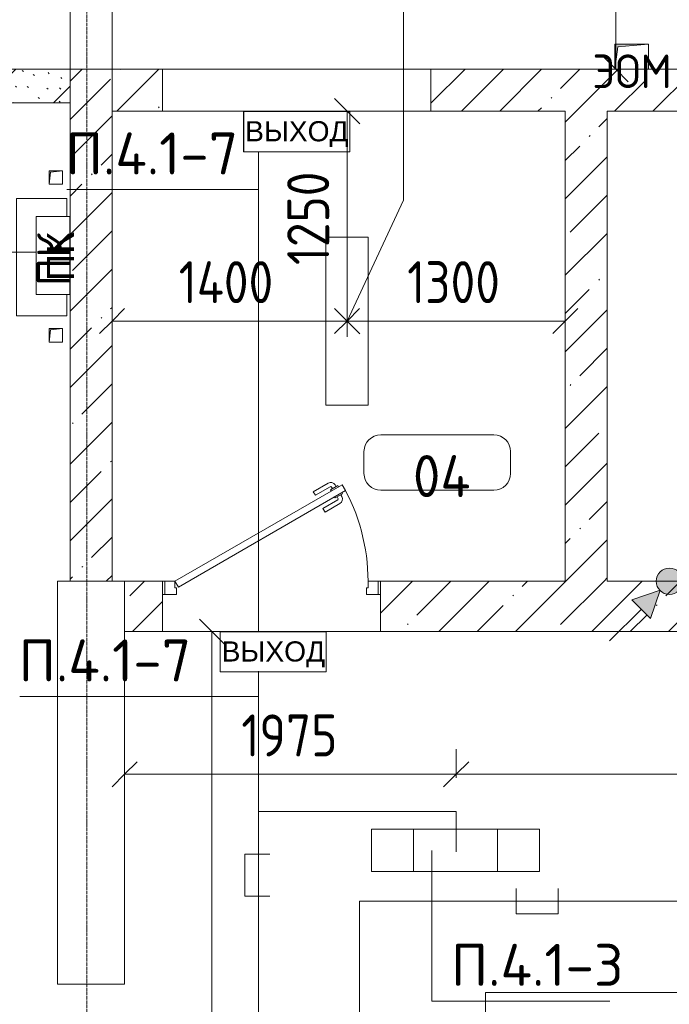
# Model space of a CAD drawing. Header units: millimetres. Extents: x -32229 to 170644, y -13689 to 125138.
# Tile 139 of 208: x 24435 to 28305, y 81280 to 87145. Entities that reach past the tile are written whole.
import ezdxf

# ---------------------------------------------------------------- set-up
doc = ezdxf.new("R2010")
doc.units = ezdxf.units.MM
doc.linetypes.add('ADSK_Линия сетки', pattern=[25, 20, -2.5, 0, -2.5])
for name, color, linetype, lineweight in [('A-ANNO-DIMS', 7, 'Continuous', 9), ('A-ANNO-DIMS-200', 7, 'Continuous', 9), ('A-ANNO-NOTE', 7, 'Continuous', 18), ('A-AREA-IDEN', 7, 'Continuous', 9), ('A-DETL-THIN', 7, 'Continuous', 9), ('A-DOOR', 7, 'Continuous', 18), ('A-DOOR-FRAM', 7, 'Continuous', 9), ('A-DOOR-OPNG', 7, 'Continuous', 18), ('A-FLOR', 7, 'Continuous', 18), ('A-WALL', 7, 'Continuous', 18), ('A-WALL-PATT', 7, 'Continuous', 40), ('C-PRKG', 7, 'Continuous', 18), ('G-ANNO-TEXT', 7, 'Continuous', 9), ('I-WALL', 7, 'Continuous', 18), ('M-EQPM', 7, 'Continuous', 18), ('S-COLS', 7, 'Continuous', 18), ('S-GRID', 7, 'Continuous', 9)]:
    doc.layers.add(name, color=color, linetype=linetype, lineweight=lineweight)
doc.layers.add('A-DETL', color=7, linetype='Continuous', lineweight=9, true_color=0x00a600)
doc.styles.add('Arial', font='arial.ttf', dxfattribs={"height": 160})
doc.styles.add('Arial_1', font='arial.ttf', dxfattribs={"height": 120})
doc.styles.add('GOST Common', font='GOST_Common.ttf', dxfattribs={"height": 200})
doc.styles.add('GOST Common_5', font='GOST_Common.ttf', dxfattribs={"height": 250})
doc.styles.add('GOST Common_6', font='GOST_Common.ttf', dxfattribs={"width": 0.9, "height": 250})
doc.styles.add('ISOCPEUR', font='isocpeur.ttf', dxfattribs={"height": 250})
doc.dimstyles.new('ГОСТ_2_5_мм2', dxfattribs={"dimscale": 304.8, "dimtxt": 251.428749, "dimasz": 0.492126, "dimexe": 0.492126, "dimexo": 0.656168, "dimgap": 0.098425, "dimtad": 1, "dimdec": 0, "dimdsep": 46, "dimtxsty": 'GOST Common_6', "dimblk1": 'OBLIQUE', "dimblk2": 'OBLIQUE', "dimsah": 1, "dimcen": 0.09, "dimazin": 2, "dimtfac": 1, "dimtdec": 4, "dimtix": 1, "dimtmove": 0, "dimatfit": 3, "dimfxl": 1, "dimtvp": 1, "dimtolj": 1, "dimtzin": 0, "dimarcsym": 2})
doc.dimstyles.new('ГОСТ_2_5_мм2_1', dxfattribs={"dimscale": 304.8, "dimtxt": 251.428749, "dimasz": 0.492126, "dimexe": 0.492126, "dimexo": 0.656168, "dimgap": 0.098425, "dimtad": 1, "dimdec": 0, "dimdsep": 46, "dimtxsty": 'GOST Common_6', "dimblk1": 'OBLIQUE', "dimblk2": 'OBLIQUE', "dimsah": 1, "dimcen": 0.09, "dimazin": 2, "dimtfac": 1, "dimtdec": 4, "dimtix": 1, "dimtmove": 0, "dimatfit": 3, "dimfxl": 1, "dimtvp": 1, "dimtolj": 1, "dimtzin": 0, "dimarcsym": 2})
pattern_1 = [(45, (0, 0), (-228.0985, 228.0985), []), (45, (228.1, 0), (-228.0985, 228.0985), [403.225, -80.645, 6.706, -73.939])]

# ---------------------------------------------------------------- blocks, each defined once
blk = doc.blocks.new('АР_Канал вертикальный прямоугольный - ПК-V66--01 ЭО')
at = {"layer": 'M-EQPM', "color": 253, "lineweight": 13, "true_color": 0xaaaaaa}
for p, q in [((-242.4, 150), (-350, 150)), ((-350, 150), (-350, -150)), ((-350, -150), (-350, 150)), ((-350, 150), (-242.4, 150)), ((350, 150), (222.2, 150)), ((222.2, 150), (350, 150)), ((350, -150), (350, 150)), ((350, 150), (350, -150)), ((-350, -150), (350, -150)), ((350, -150), (-350, -150))]:
    blk.add_line(p, q, dxfattribs=at)
blk = doc.blocks.new('КР-Проем - Настраиваемый-3103386--01 ЭО')
at = {"layer": 'A-DOOR-OPNG', "color": 253, "lineweight": 13, "true_color": 0xaaaaaa}
for p, q in [((-800, 125), (800, 125)), ((-800, -125), (800, -125))]:
    blk.add_line(p, q, dxfattribs=at)
blk = doc.blocks.new('КР-Проем - Настраиваемый-3103504--01 ЭО')
at = {"layer": 'A-DOOR-OPNG', "color": 253, "lineweight": 13, "true_color": 0xaaaaaa}
for p, q in [((-1012.5, 125), (-727.5, 125)), ((-727.5, 125), (572.5, 125)), ((572.5, 125), (1012.5, 125)), ((-1012.5, -125), (-727.5, -125)), ((-727.5, -125), (572.5, -125)), ((572.5, -125), (1012.5, -125))]:
    blk.add_line(p, q, dxfattribs=at)
blk = doc.blocks.new('АР_Канал вертикальный прямоугольный - АПТ-5386077--01 ЭО')
at = {"layer": 'M-EQPM', "lineweight": 13, "true_color": 0xe2e2e2}
blk.add_hatch(color=254, dxfattribs=at).paths.add_polyline_path([(-40, -40), (-32, 32), (40, 40), (-40, 40)])
at = {"layer": 'M-EQPM', "color": 253, "lineweight": 13, "true_color": 0xaaaaaa}
for p, q in [((40, 40), (-40, 40)), ((-40, 40), (-40, -40)), ((40, 40), (-40, 40)), ((-40, 40), (-40, -40)), ((-40, -40), (-40, 40)), ((-40, 40), (40, 40)), ((-40, -40), (-32, 32)), ((-40, -40), (-32, 32)), ((-32, 32), (40, 40)), ((-32, 32), (40, 40)), ((40, -40), (40, 40)), ((40, 40), (40, -40)), ((-40, -40), (40, -40)), ((40, -40), (-40, -40))]:
    blk.add_line(p, q, dxfattribs=at)
blk = doc.blocks.new('АР_Дверь однопольная - 1300х2100h_лест__лифт_ холл-5748992--01 ЭО')
at = {"layer": 'A-DOOR', "color": 253, "lineweight": 13, "true_color": 0xaaaaaa}
for p, q in [((420.9, 725), (-575, 150)), ((440.9, 690.4), (420.9, 725)), ((-555, 115.4), (440.9, 690.4)), ((-575, 150), (-555, 115.4))]:
    blk.add_line(p, q, dxfattribs=at)
at = {"layer": 'A-DOOR', "color": 253, "lineweight": 5, "true_color": 0xaaaaaa}
for p, q in [((248.7, 683.3), (337.5, 734.6)), ((261.2, 661.7), (350, 712.9)), ((395.3, 719.4), (352, 694.4)), ((362.8, 700.7), (356.8, 711.1)), ((384.5, 713.2), (378.4, 723.6)), ((399.3, 712.5), (395.3, 719.4)), ((261.2, 661.7), (248.7, 683.3)), ((352, 694.4), (356, 687.5)), ((380, 645.9), (376, 652.9)), ((423.3, 670.9), (380, 645.9)), ((390.8, 652.2), (396.8, 641.8)), ((412.5, 664.7), (418.5, 654.3)), ((419.3, 677.9), (423.3, 670.9)), ((306.2, 583.7), (395, 635)), ((318.7, 562.1), (407.5, 613.3)), ((306.2, 583.7), (318.7, 562.1))]:
    blk.add_line(p, q, dxfattribs=at)
for centre, radius, start, end in [((352.5, 708.6), 30, 30, 120), ((352.5, 708.6), 4.99, 30, 120), ((-575, 150), 1150, 360, 30), ((392.5, 639.3), 30, 300, 30), ((392.5, 639.3), 4.99, 300, 30)]:
    blk.add_arc(centre, radius, start, end, dxfattribs=at)
at = {"layer": 'A-DOOR-FRAM', "color": 253, "lineweight": 13, "true_color": 0xaaaaaa}
for p, q in [((-635, 150), (-650, 150)), ((-575, 150), (-635, 150)), ((-635, 150), (-635, 70)), ((-575, 110), (-575, 150)), ((635, 150), (575, 150)), ((575, 150), (575, 110)), ((635, 70), (635, 150)), ((635, 150), (650, 150)), ((-635, 70), (-650, 70)), ((-635, 70), (-565, 70)), ((-565, 110), (-575, 110)), ((-565, 70), (-565, 110)), ((575, 110), (565, 110)), ((565, 110), (565, 70)), ((565, 70), (635, 70)), ((635, 70), (650, 70))]:
    blk.add_line(p, q, dxfattribs=at)
blk = doc.blocks.new('АР_Канал вертикальный прямоугольный - ЭОМ-5095573--01 ЭО')
at = {"layer": 'M-EQPM', "lineweight": 13, "true_color": 0xe2e2e2}
blk.add_hatch(color=254, dxfattribs=at).paths.add_polyline_path([(-100, -75), (-82.5, 57.5), (100, 75), (-100, 75)])
at = {"layer": 'M-EQPM', "color": 253, "lineweight": 13, "true_color": 0xaaaaaa}
for p, q in [((100, 75), (-100, 75)), ((-100, 75), (-100, -75)), ((100, 75), (-100, 75)), ((-100, 75), (-100, -75)), ((-100, -75), (-100, 75)), ((-100, 75), (100, 75)), ((-82.5, 57.5), (100, 75)), ((-82.5, 57.5), (100, 75)), ((100, -75), (100, 75)), ((100, 75), (100, -75)), ((-100, -75), (-82.5, 57.5)), ((-100, -75), (-82.5, 57.5)), ((-100, -75), (100, -75)), ((100, -75), (-100, -75))]:
    blk.add_line(p, q, dxfattribs=at)
blk = doc.blocks.new('АР_Машиноместо - 6000x3600_С_МГН-V134--01 ЭО')
at = {"layer": 'C-PRKG', "color": 253, "lineweight": 13, "true_color": 0xaaaaaa}
for p in [(3050, 6000), (-550, 0)]:
    blk.add_line(p, (-550, 6000), dxfattribs=at)
blk = doc.blocks.new('Наметкина 10_РД_АР_П_rvt-1--01 ЭО')
at = {"layer": 'A-WALL-PATT', "lineweight": 5, "true_color": 0xaaaaaa}
h = blk.add_hatch(dxfattribs=at)
h.set_pattern_fill('FP_6', color=253, style=0, pattern_type=2)
h.set_pattern_definition([(135, (300.56, 377.28), (-565.6854, 6e-14), [10, -790]), (135, (349.8, 474.73), (-565.6854, 6e-14), [10, -790]), (135, (423.93, 473.06), (-565.6854, 6e-14), [10, -790]), (135, (229.92, 447.9), (-565.6854, 6e-14), [10, -790]), (135, (155.08, 447.9), (-565.6854, 6e-14), [10, -790]), (135, (114.9, 369.03), (-565.6854, 6e-14), [10, -790]), (135, (132.43, 285.8), (-565.6854, 6e-14), [10, -790]), (135, (214.66, 322), (-565.6854, 6e-14), [10, -790]), (135, (198.16, 261.88), (-565.6854, 6e-14), [10, -790]), (135, (45.2, 272.9), (-565.6854, 6e-14), [10, -790]), (135, (42.32, 336.16), (-565.6854, 6e-14), [10, -790]), (135, (92.26, 192.24), (-565.6854, 6e-14), [10, -790]), (135, (7.07, 149.2), (-565.6854, 6e-14), [10, -790]), (135, (80.6, 95.1), (-565.6854, 6e-14), [10, -790]), (135, (79.53, 36.94), (-565.6854, 6e-14), [10, -790]), (135, (153.87, 74.56), (-565.6854, 6e-14), [10, -790]), (135, (228.35, 124.8), (-565.6854, 6e-14), [10, -790]), (135, (279.75, 180.4), (-565.6854, 6e-14), [10, -790]), (135, (282.9, 31.63), (-565.6854, 6e-14), [10, -790]), (135, (377.38, 53.45), (-565.6854, 6e-14), [10, -790]), (135, (352.28, 102.7), (-565.6854, 6e-14), [10, -790]), (135, (354.05, 0), (-565.6854, 6e-14), [10, -790]), (135, (553.23, 16.45), (-565.6854, 6e-14), [10, -790]), (135, (542.38, 63.45), (-565.6854, 6e-14), [10, -790]), (135, (536.58, 239.3), (-565.6854, 6e-14), [10, -790]), (135, (475.85, 203.9), (-565.6854, 6e-14), [10, -790]), (135, (475.85, 316.54), (-565.6854, 6e-14), [10, -790]), (135, (520.8, 408.7), (-565.6854, 6e-14), [10, -790]), (135, (551.1, 470.8), (-565.6854, 6e-14), [10, -790]), (135, (235.25, 537.93), (-565.6854, 6e-14), [10, -790]), (135, (407.25, 547.65), (-565.6854, 6e-14), [10, -790]), (135, (94.5, 558.6), (-565.6854, 6e-14), [10, -790]), (135, (46.4, 532.3), (-565.6854, 6e-14), [10, -790]), (135, (85.56, 465.04), (-565.6854, 6e-14), [10, -790]), (135, (355.53, 181.14), (-565.6854, 6e-14), [10, -790]), (135, (362.23, 243.6), (-565.6854, 6e-14), [10, -790]), (135, (413.45, 344.1), (-565.6854, 6e-14), [10, -790]), (135, (286.3, 273.25), (-565.6854, 6e-14), [10, -790]), (135, (423.02, 263.72), (-565.6854, 6e-14), [10, -790]), (135, (162.94, 190.2), (-565.6854, 6e-14), [10, -790]), (135, (470.25, 120.93), (-565.6854, 6e-14), [10, -790]), (135, (484.48, 9.78), (-565.6854, 6e-14), [10, -790]), (45, (0, 212.13), (-565.6854, 0), []), (45, (212.13, 0), (-565.6854, 0), []), (45, (353.55, 0), (-565.6854, 0), []), (45, (0, 353.55), (-565.6854, 0), [])])
h.paths.add_polyline_path([(23805.3, 86650), (24735.3, 86650), (24735.3, 86850), (23135.3, 86850), (23135.3, 86650)])
h = blk.add_hatch(dxfattribs=at)
h.set_pattern_fill('FP_1', color=253, style=0, pattern_type=2)
h.set_pattern_definition(pattern_1)
h.paths.add_polyline_path([(24985.3, 83800), (24985.3, 86850), (24735.3, 86850), (24735.3, 83800)])
h = blk.add_hatch(dxfattribs=at)
h.set_pattern_fill('FP_1', color=253, style=0, pattern_type=2)
h.set_pattern_definition(pattern_1)
h.paths.add_polyline_path([(25285.3, 86600), (25285.3, 86850), (24985.3, 86850), (24985.3, 86600)])
h = blk.add_hatch(dxfattribs=at)
h.set_pattern_fill('FP_1', color=253, style=0, pattern_type=2)
h.set_pattern_definition(pattern_1)
h.paths.add_polyline_path([(33960.3, 86600), (33960.3, 86850), (26885.3, 86850), (26885.3, 86600), (32611.7, 86600)])
h = blk.add_hatch(dxfattribs=at)
h.set_pattern_fill('FP_1', color=253, style=0, pattern_type=2)
h.set_pattern_definition(pattern_1)
h.paths.add_polyline_path([(27935.3, 83800), (27935.3, 86600), (27685.3, 86600), (27685.3, 83800)])
h = blk.add_hatch(dxfattribs=at)
h.set_pattern_fill('FP_1', color=253, style=0, pattern_type=2)
h.set_pattern_definition(pattern_1)
h.paths.add_polyline_path([(39710.3, 83500), (39710.3, 83800), (26585.3, 83800), (26585.3, 83500), (36624.1, 83500)])
h.paths.add_polyline_path([(25060.3, 83500), (25285.3, 83500), (25285.3, 83800), (25060.3, 83800), (25060.3, 83654)])
at = {"layer": 'A-FLOR', "color": 253, "lineweight": 13, "true_color": 0xaaaaaa}
blk.add_line((25285.3, 83500), (26585.3, 83500), dxfattribs=at)
at = {"layer": 'A-WALL', "color": 253, "lineweight": 13, "true_color": 0xaaaaaa}
for p, q in [((24735.3, 86850), (24735.3, 83800)), ((24985.3, 86850), (24735.3, 86850)), ((25285.3, 86850), (24985.3, 86850)), ((24985.3, 86850), (24985.3, 86600)), ((24985.3, 83800), (24985.3, 86850)), ((25285.3, 86600), (25285.3, 86850)), ((27980.3, 86850), (26885.3, 86850)), ((26885.3, 86850), (26885.3, 86600)), ((28480.3, 86850), (28180.3, 86850)), ((24985.3, 86600), (25285.3, 86600)), ((26885.3, 86600), (27685.3, 86600)), ((27685.3, 86600), (27685.3, 83800)), ((27935.3, 83800), (27935.3, 86600)), ((27935.3, 86600), (33960.3, 86600)), ((24735.3, 83800), (24985.3, 83800)), ((25285.3, 83800), (25060.3, 83800)), ((25060.3, 83800), (25060.3, 83500)), ((25285.3, 83500), (25285.3, 83800)), ((27685.3, 83800), (26585.3, 83800)), ((26585.3, 83800), (26585.3, 83500)), ((33730.3, 83800), (27935.3, 83800)), ((25060.3, 83500), (25285.3, 83500)), ((26585.3, 83500), (30710.3, 83500))]:
    blk.add_line(p, q, dxfattribs=at)
at = {"layer": 'I-WALL', "color": 253, "lineweight": 13, "true_color": 0xaaaaaa}
for p, q in [((24735.3, 86850), (24105.3, 86850)), ((24735.3, 86650), (24735.3, 86850)), ((24105.3, 86650), (24735.3, 86650))]:
    blk.add_line(p, q, dxfattribs=at)
at = {"layer": 'S-COLS', "color": 253, "lineweight": 15, "true_color": 0xaaaaaa}
for p, q in [((24660.3, 83800), (24660.3, 81400)), ((25060.3, 83800), (24660.3, 83800)), ((25060.3, 81400), (25060.3, 83800)), ((24660.3, 81400), (25060.3, 81400))]:
    blk.add_line(p, q, dxfattribs=at)
at = {"layer": 'A-DOOR', "color": 253, "lineweight": 13, "true_color": 0xaaaaaa, "rotation": 269.9999999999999}
blk.add_blockref('КР-Проем - Настраиваемый-3103504--01 ЭО', (24860.3, 87862.5), dxfattribs=at)
at = {"layer": 'A-DOOR', "color": 253, "lineweight": 13, "true_color": 0xaaaaaa}
for name, p in [('КР-Проем - Настраиваемый-3103386--01 ЭО', (26085.3, 86725)), ('АР_Дверь однопольная - 1300х2100h_лест__лифт_ холл-5748992--01 ЭО', (25935.3, 83650))]:
    blk.add_blockref(name, p, dxfattribs=at)
at = {"layer": 'C-PRKG', "color": 253, "lineweight": 13, "true_color": 0xaaaaaa}
blk.add_blockref('АР_Машиноместо - 6000x3600_С_МГН-V134--01 ЭО', (27760.3, 75350), dxfattribs=at)
at = {"layer": 'M-EQPM', "color": 253, "lineweight": 13, "true_color": 0xaaaaaa}
for name, p in [('АР_Канал вертикальный прямоугольный - ЭОМ-5095573--01 ЭО', (28080.3, 86925)), ('АР_Канал вертикальный прямоугольный - АПТ-5386077--01 ЭО', (24650.3, 86205)), ('АР_Канал вертикальный прямоугольный - АПТ-5386077--01 ЭО', (24650.3, 85265))]:
    blk.add_blockref(name, p, dxfattribs=at)
at = {"layer": 'M-EQPM', "color": 253, "lineweight": 13, "true_color": 0xaaaaaa, "rotation": 269.9999999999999}
blk.add_blockref('АР_Канал вертикальный прямоугольный - ПК-V66--01 ЭО', (24565.3, 85730.8), dxfattribs=at)
at = {"layer": 'A-ANNO-NOTE', "color": 253, "lineweight": 5, "true_color": 0xaaaaaa, "insert": (28083.1, 86837.7), "char_height": 200, "width": 530, "attachment_point": 5, "line_spacing_factor": 1.022766, "style": 'GOST Common'}
blk.add_mtext('\\pt2540,5080,7620,10160,12700,15240,17780,20320,22860,25400,27940,30480,33020,35560,38100,40640,43180,45720,48260,50800,53340,55880,58420,60960,63500,66040,68580,71120,73660,76200,78740,81280;ЭОМ', dxfattribs=at)
at = {"layer": 'A-ANNO-NOTE', "color": 253, "lineweight": 5, "true_color": 0xaaaaaa, "insert": (24638.6, 85714.9), "char_height": 200, "width": 330, "attachment_point": 5, "rotation": 90, "line_spacing_factor": 1.022766, "style": 'GOST Common'}
blk.add_mtext('\\pt2540,5080,7620,10160,12700,15240,17780,20320,22860,25400,27940,30480,33020,35560,38100,40640,43180,45720,48260,50800,53340,55880,58420,60960,63500,66040,68580,71120,73660,76200,78740,81280;ПК', dxfattribs=at)
blk = doc.blocks.new('DIMBLOCK165--01 ЭО')
at = {"layer": 'A-ANNO-DIMS-200'}
for p, q in [((25060.3, 82555.9), (25060.3, 82799.8)), ((27035.3, 82629), (27035.3, 82799.8)), ((25060.3, 82649.8), (25135.3, 82724.8)), ((27035.3, 82649.8), (27110.3, 82724.8)), ((25060.3, 82649.8), (24985.3, 82574.8)), ((25060.3, 82649.8), (27035.3, 82649.8)), ((25060.3, 82649.8), (25060.3, 82555.9)), ((27035.3, 82649.8), (26960.3, 82574.8)), ((27035.3, 82649.8), (27035.3, 82629))]:
    blk.add_line(p, q, dxfattribs=at)
at = {"layer": 'A-ANNO-DIMS-200', "color": 0, "insert": (25755.9, 83006.5), "char_height": 250, "width": 700.591, "attachment_point": 1, "line_spacing_factor": 1.022761, "style": 'GOST Common_6'}
blk.add_mtext('1975', dxfattribs=at)
blk = doc.blocks.new('_Oblique')
at = {"color": 0, "linetype": 'ByBlock', "lineweight": -2}
blk.add_line((-0.5, -0.5), (0.5, 0.5), dxfattribs=at)
blk = doc.blocks.new('DIMBLOCK166--01 ЭО')
at = {"layer": 'A-ANNO-DIMS-200'}
for p, q in [((27035.3, 82629), (27035.3, 82799.8)), ((32835.3, 82389), (32835.3, 82799.8)), ((27035.3, 82649.8), (27110.3, 82724.8)), ((32835.3, 82649.8), (32910.3, 82724.8)), ((27035.3, 82649.8), (26960.3, 82574.8)), ((27035.3, 82649.8), (32835.3, 82649.8)), ((27035.3, 82649.8), (27035.3, 82629)), ((32835.3, 82649.8), (32760.3, 82574.8)), ((32835.3, 82649.8), (32835.3, 82389))]:
    blk.add_line(p, q, dxfattribs=at)
at = {"layer": 'A-ANNO-DIMS-200', "color": 0, "insert": (29620, 83006.5), "char_height": 250, "width": 756.843, "attachment_point": 1, "line_spacing_factor": 1.022761, "style": 'GOST Common_6'}
blk.add_mtext('5800', dxfattribs=at)
blk = doc.blocks.new('DIMBLOCK168--01 ЭО')
at = {"layer": 'A-ANNO-DIMS-200'}
for p, q in [((25580.7, 83500), (25505.7, 83575)), ((25674.6, 83500), (25430.7, 83500)), ((25580.7, 77700), (25580.7, 83500)), ((25580.7, 83500), (25655.7, 83425)), ((25580.7, 83500), (25674.6, 83500)), ((25580.7, 77700), (25505.7, 77775)), ((25958.7, 77700), (25430.7, 77700)), ((25580.7, 77700), (25655.7, 77625)), ((25580.7, 77700), (25958.7, 77700))]:
    blk.add_line(p, q, dxfattribs=at)
at = {"layer": 'A-ANNO-DIMS-200', "color": 0, "insert": (25224, 80284.6), "char_height": 250, "width": 756.843, "attachment_point": 1, "rotation": 90, "line_spacing_factor": 1.022761, "style": 'GOST Common_6'}
blk.add_mtext('5800', dxfattribs=at)
blk = doc.blocks.new('Марка помещения 2 - Марка помещения 2-1605974--01 ЭО')
at = {"layer": 'A-AREA-IDEN', "color": 253, "true_color": 0xaaaaaa}
for p, q in [((-1.797, 0.841), (1.569, 0.841)), ((-2.297, -0.309), (-2.297, 0.341)), ((2.069, 0.341), (2.069, -0.309)), ((1.569, -0.809), (-1.797, -0.809))]:
    blk.add_line(p, q, dxfattribs=at)
for centre, start, end in [((-1.797, 0.341), 90, 180), ((1.569, 0.341), 0, 90), ((-1.797, -0.309), 180, 270), ((1.569, -0.309), 270, 360)]:
    blk.add_arc(centre, 0.5, start, end, dxfattribs=at)
blk = doc.blocks.new('DIMBLOCK287--01 ЭО')
at = {"layer": 'A-ANNO-DIMS-200'}
for p, q in [((24985.3, 85256), (24985.3, 85499.9)), ((26385.3, 85256), (26385.3, 85499.9)), ((24985.3, 85349.9), (25060.3, 85424.9)), ((26385.3, 85349.9), (26460.3, 85424.9)), ((24985.3, 85349.9), (24910.3, 85274.9)), ((24985.3, 85349.9), (26385.3, 85349.9)), ((24985.3, 85349.9), (24985.3, 85256)), ((26385.3, 85349.9), (26310.3, 85274.9)), ((26385.3, 85349.9), (26385.3, 85256))]:
    blk.add_line(p, q, dxfattribs=at)
at = {"layer": 'A-ANNO-DIMS-200', "color": 0, "insert": (25382.7, 85706.6), "char_height": 250, "width": 726.16, "attachment_point": 1, "line_spacing_factor": 1.022761, "style": 'GOST Common_6'}
blk.add_mtext('1400', dxfattribs=at)
blk = doc.blocks.new('DIMBLOCK288--01 ЭО')
at = {"layer": 'A-ANNO-DIMS-200'}
for p, q in [((26385.3, 85256), (26385.3, 85499.9)), ((27685.3, 85256), (27685.3, 85499.9)), ((26385.3, 85349.9), (26460.3, 85424.9)), ((27685.3, 85349.9), (27760.3, 85424.9)), ((26385.3, 85349.9), (26310.3, 85274.9)), ((26385.3, 85349.9), (27685.3, 85349.9)), ((26385.3, 85349.9), (26385.3, 85256)), ((27685.3, 85349.9), (27610.3, 85274.9)), ((27685.3, 85349.9), (27685.3, 85256))]:
    blk.add_line(p, q, dxfattribs=at)
at = {"layer": 'A-ANNO-DIMS-200', "color": 0, "insert": (26743.4, 85706.6), "char_height": 250, "width": 700.591, "attachment_point": 1, "line_spacing_factor": 1.022761, "style": 'GOST Common_6'}
blk.add_mtext('1300', dxfattribs=at)
blk = doc.blocks.new('DIMBLOCK289--01 ЭО')
at = {"layer": 'A-ANNO-DIMS-200'}
for p, q in [((26385.5, 86600), (26310.5, 86675)), ((26479.4, 86600), (26235.5, 86600)), ((26385.5, 85349.7), (26385.5, 86600)), ((26385.5, 86600), (26460.5, 86525)), ((26385.5, 86600), (26479.4, 86600)), ((26385.5, 85349.7), (26310.5, 85424.7)), ((26479.4, 85349.7), (26235.5, 85349.7)), ((26385.5, 85349.7), (26460.5, 85274.7)), ((26385.5, 85349.7), (26479.4, 85349.7))]:
    blk.add_line(p, q, dxfattribs=at)
at = {"layer": 'A-ANNO-DIMS-200', "color": 0, "insert": (26028.8, 85682.9), "char_height": 250, "width": 700.591, "attachment_point": 1, "rotation": 90, "line_spacing_factor": 1.022761, "style": 'GOST Common_6'}
blk.add_mtext('1250', dxfattribs=at)
blk = doc.blocks.new('DIMBLOCK344--01 ЭО')
at = {"layer": 'A-ANNO-DIMS-200'}
for p, q in [((27985.4, 88199.6), (27910.4, 88274.6)), ((28079.4, 88199.6), (27835.4, 88199.6)), ((27985.4, 86850), (27985.4, 88199.6)), ((27985.4, 88199.6), (28060.4, 88124.6)), ((27985.4, 88199.6), (28079.4, 88199.6)), ((27985.4, 86850), (27910.4, 86925)), ((28079.4, 86850), (27835.4, 86850)), ((27985.4, 86850), (28060.4, 86775)), ((27985.4, 86850), (28079.4, 86850))]:
    blk.add_line(p, q, dxfattribs=at)
at = {"layer": 'A-ANNO-DIMS-200', "color": 0, "insert": (27628.7, 87232.9), "char_height": 250, "width": 700.591, "attachment_point": 1, "rotation": 90, "line_spacing_factor": 1.022761, "style": 'GOST Common_6'}
blk.add_mtext('1350', dxfattribs=at)
blk = doc.blocks.new('УГО Выше ниже синее _ 2020 - УГО Выше ниже синее _ 2020-V170--01 ЭО')
at = {"layer": 'A-ANNO-NOTE', "lineweight": 9, "true_color": 0x0000ff}
for points in [[(1.215, 0.668), (0.658, 1.225), (1.508, 1.517)], [(-0.565, -1.112), (-1.122, -0.555), (-0.272, -0.263)]]:
    blk.add_hatch(color=5, dxfattribs=at).paths.add_polyline_path(points)
h = blk.add_hatch(color=5, dxfattribs=at)
edge = h.paths.add_edge_path()
edge.add_arc((0, 0), 0.392, 0, 180)
edge.add_arc((0, 0), 0.392, 180, 360)
at = {"layer": 'A-ANNO-NOTE', "lineweight": 9}
for p, q in [((1.508, 1.517), (0.658, 1.225)), ((1.215, 0.668), (1.508, 1.517)), ((0.658, 1.225), (1.215, 0.668)), ((0.277, 0.277), (0.941, 0.941)), ((-0.272, -0.263), (-1.122, -0.555)), ((-0.565, -1.112), (-0.272, -0.263)), ((-1.122, -0.555), (-0.565, -1.112)), ((-1.78, -1.78), (-0.838, -0.838))]:
    blk.add_line(p, q, dxfattribs=at)
blk.add_circle((0, 0), 0.392, dxfattribs=at)
for start, end in [(360, 180), (180, 360)]:
    blk.add_arc((0, 0), 0.392, start, end, dxfattribs=at)

msp = doc.modelspace()

# ---------------------------------------------------------------- linework, layer by layer
at = {"layer": 'A-ANNO-NOTE', "color": 1, "lineweight": 9, "true_color": 0xff0000}
for p, q in [((25769.3, 86598.2), (26401.4, 86598.2)), ((25769.3, 86358.2), (25769.3, 86598.2)), ((25769.7, 86358.2), (25769.7, 86597.8)), ((26400.9, 86597.8), (25769.7, 86597.8)), ((26400.9, 86597.8), (26400.9, 86358.2)), ((26401.4, 86598.2), (26401.4, 86358.2)), ((26401.4, 86358.2), (25769.3, 86358.2)), ((26400.9, 86358.2), (25769.7, 86358.2)), ((24734.3, 85973.2), (24533.1, 85973.2)), ((24533.1, 85973.2), (24533.1, 85508.6)), ((24734.3, 85508.6), (24734.3, 85973.2)), ((26258.9, 84849.7), (26258.9, 85849.7)), ((26258.9, 85849.7), (26511.6, 85849.7)), ((26511.6, 85849.7), (26511.6, 84849.7)), ((24533.1, 85508.6), (24734.3, 85508.6)), ((26511.6, 84849.7), (26258.9, 84849.7)), ((25629.3, 83499.5), (26261.4, 83499.5)), ((25629.3, 83259.5), (25629.3, 83499.5)), ((25629.7, 83259.5), (25629.7, 83499.2)), ((26260.9, 83499.2), (25629.7, 83499.2)), ((26260.9, 83499.2), (26260.9, 83259.5)), ((26261.4, 83499.5), (26261.4, 83259.5)), ((26261.4, 83259.5), (25629.3, 83259.5)), ((26260.9, 83259.5), (25629.7, 83259.5)), ((26531.6, 82323.3), (27531.6, 82323.3)), ((26531.6, 82070.6), (26531.6, 82323.3)), ((26781.6, 82070.6), (26781.6, 82323.3)), ((27281.6, 82323.3), (27281.6, 82070.6)), ((27531.6, 82323.3), (27531.6, 82070.6)), ((27531.6, 82070.6), (26531.6, 82070.6))]:
    msp.add_line(p, q, dxfattribs=at)
at = {"layer": 'A-DETL', "color": 1, "true_color": 0xff0000}
for p, q in [((26720.7, 86069.2), (26720.7, 89284.7)), ((25857.3, 83500), (25857.3, 86360)), ((26385.3, 85349.9), (26720.7, 86069.2)), ((24528.6, 85760.3), (24268.6, 85760.3)), ((25857.3, 83264.2), (25857.3, 73024.2)), ((27035.3, 82429), (25857.3, 82429)), ((27035.3, 82189), (27035.3, 82429)), ((25925.7, 82174.1), (25775.7, 82174.1)), ((25775.7, 82174.1), (25775.7, 81924.1)), ((25775.7, 81924.1), (25925.7, 81924.1))]:
    msp.add_line(p, q, dxfattribs=at)
at = {"layer": 'A-DETL', "color": 5, "true_color": 0x0000ff}
for p, q in [((27392.3, 81969), (27392.3, 81819)), ((27642.3, 81819), (27642.3, 81969)), ((32835.3, 81894), (26460.3, 81894)), ((26460.3, 81894), (26460.3, 72426.4)), ((27392.3, 81819), (27642.3, 81819))]:
    msp.add_line(p, q, dxfattribs=at)
at = {"layer": 'A-DETL-THIN'}
for p, q in [((24715.3, 86132.8), (25857.3, 86132.8)), ((24435.3, 83112.8), (25857.3, 83112.8)), ((26890.1, 81299.2), (26890.1, 82196.8)), ((26890.1, 81299.2), (27950.1, 81299.2))]:
    msp.add_line(p, q, dxfattribs=at)
at = {"layer": 'S-GRID', "color": 253, "linetype": 'ADSK_Линия сетки', "true_color": 0xaaaaaa}
msp.add_line((24835.3, -12088.9), (24835.3, 125138.4), dxfattribs=at)

# ---------------------------------------------------------------- block references
at = {"lineweight": 5}
msp.add_blockref('Наметкина 10_РД_АР_П_rvt-1--01 ЭО', (0, 0), dxfattribs=at)
at = {"layer": 'A-ANNO-NOTE', "lineweight": 9, "xscale": 200, "yscale": 200, "zscale": 200}
msp.add_blockref('УГО Выше ниже синее _ 2020 - УГО Выше ниже синее _ 2020-V170--01 ЭО', (28305.5, 83800), dxfattribs=at)
at = {"layer": 'A-AREA-IDEN', "color": 253, "true_color": 0xaaaaaa, "xscale": 199.9999999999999, "yscale": 199.9999999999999, "zscale": 199.9999999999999}
msp.add_blockref('Марка помещения 2 - Марка помещения 2-1605974--01 ЭО', (26945.6, 84503.8), dxfattribs=at)

# ---------------------------------------------------------------- texts
at = {"layer": 'A-ANNO-NOTE', "color": 1, "lineweight": 9, "true_color": 0xff0000, "char_height": 120, "width": 648, "attachment_point": 5, "line_spacing_factor": 0.936439, "style": 'Arial_1'}
for insert in [(26086.4, 86463.1), (25946.4, 83364.4)]:
    msp.add_mtext('\\pt20.0004,39.9996,60,80.0004,99.9996,120,140.0004,159.9996,180,200.0004,219.9996,240,260.0004,279.9996,300,320.0004,339.9996,360,380.0004,399.9996,420,440.0004,459.9996,480,500.0004,519.9996,540,560.0004,579.9996,600,620.0004,639.9996;ВЫХОД', dxfattribs=dict(at, insert=insert))
at = {"layer": 'A-ANNO-NOTE', "color": 1, "lineweight": 9, "true_color": 0xff0000, "insert": (24678.4, 85734.2), "char_height": 160, "width": 280.78, "attachment_point": 5, "rotation": 90, "line_spacing_factor": 0.936439, "style": 'Arial'}
msp.add_mtext('\\pt0.0208,0.04,0.0608,0.08,0.1008,0.12,0.1408,0.16,0.1808,0.2,0.2208,0.24,0.2608,0.28,0.3008,0.32,0.3408,0.36,0.3808,0.4,0.4208,0.44,0.4608,0.48,0.5008,0.52,0.5408,0.56,0.5808,0.6,0.6208,0.64;ПК', dxfattribs=at)
at = {"layer": 'A-AREA-IDEN', "color": 253, "true_color": 0xaaaaaa, "insert": (26949.1, 84426.4), "char_height": 250, "width": 398, "attachment_point": 5, "line_spacing_factor": 1.022766, "style": 'GOST Common_5'}
msp.add_mtext('\\pt100,200,300,400,500,600,700,800,900,1000,1100,1200,1300,1400,1500,1600,1700,1800,1900,2000,2100,2200,2300,2400,2500,2600,2700,2800,2900,3000,3100,3200;04', dxfattribs=at)
at = {"layer": 'G-ANNO-TEXT', "char_height": 250, "width": 1042.32, "attachment_point": 1, "line_spacing_factor": 1.139951, "style": 'ISOCPEUR'}
for s, insert in [('\\pt600,1200,1800,2400,3000,3600,4200,4800,5400,6000,6600,7200,7800,8400,9000,9600,10200,10800,11400,12000,12600,13200,13800,14400,15000,15600,16200,16800,17400,18000,18600,19200;П.4.1-7', (24709.5, 86473.2)), ('\\pt600,1200,1800,2400,3000,3600,4200,4800,5400,6000,6600,7200,7800,8400,9000,9600,10200,10800,11400,12000,12600,13200,13800,14400,15000,15600,16200,16800,17400,18000,18600,19200;П.4.1-7', (24429.5, 83453.2)), ('\\pt600,1200,1800,2400,3000,3600,4200,4800,5400,6000,6600,7200,7800,8400,9000,9600,10200,10800,11400,12000,12600,13200,13800,14400,15000,15600,16200,16800,17400,18000,18600,19200;П.4.1-3', (27004.1, 81639.6))]:
    msp.add_mtext(s, dxfattribs=dict(at, insert=insert))

# ---------------------------------------------------------------- dimensions: what is measured, and where the dimension line sits
at = {"layer": 'A-ANNO-DIMS'}
for base, p1, p2, dimstyle, override, picture, middle in [((27985.4, 88199.6), (27879.4, 86850), (27879.4, 88199.6), 'ГОСТ_2_5_мм2_1', {"dimpost": '<>', "dimfxl": 1349.56998}, 'DIMBLOCK344--01 ЭО', (27830.4, 87524.8)), ((26385.5, 86600), (26279.4, 85349.7), (26279.4, 86600), 'ГОСТ_2_5_мм2_1', {"dimpost": '<>', "dimfxl": 1250.340307}, 'DIMBLOCK289--01 ЭО', (26230.5, 85974.8)), ((25580.7, 83500), (26158.7, 77700), (25474.6, 83500), 'ГОСТ_2_5_мм2', {"dimpost": '<>', "dimfxl": 5840.230799}, 'DIMBLOCK168--01 ЭО', (25425.7, 80600))]:
    dim = msp.add_linear_dim(base=base, p1=p1, p2=p2, angle=90, dimstyle=dimstyle, override=override, dxfattribs=at)
    dim.commit()
    dim.dimension.update_dxf_attribs({"geometry": picture, "text_midpoint": middle})
for base, p1, p2, dimstyle, override, picture, middle in [((26385.3, 85349.9), (24985.3, 85456), (26385.3, 85456), 'ГОСТ_2_5_мм2_1', {"dimpost": '<>', "dimfxl": 1400}, 'DIMBLOCK287--01 ЭО', (25685.3, 85504.9)), ((27685.3, 85349.9), (26385.3, 85456), (27685.3, 85456), 'ГОСТ_2_5_мм2_1', {"dimpost": '<>', "dimfxl": 1300}, 'DIMBLOCK288--01 ЭО', (27035.3, 85504.9)), ((27035.3, 82649.8), (25060.3, 82755.9), (27035.3, 82429), 'ГОСТ_2_5_мм2', {"dimpost": '<>', "dimfxl": 2001.909183}, 'DIMBLOCK165--01 ЭО', (26047.8, 82804.8)), ((32835.3, 82649.8), (27035.3, 82429), (32835.3, 82189), 'ГОСТ_2_5_мм2', {"dimpost": '<>', "dimfxl": 5804.926452}, 'DIMBLOCK166--01 ЭО', (29935.3, 82804.8))]:
    dim = msp.add_linear_dim(base=base, p1=p1, p2=p2, dimstyle=dimstyle, override=override, dxfattribs=at)
    dim.commit()
    dim.dimension.update_dxf_attribs({"geometry": picture, "text_midpoint": middle})

doc.saveas('drawing.dxf')
